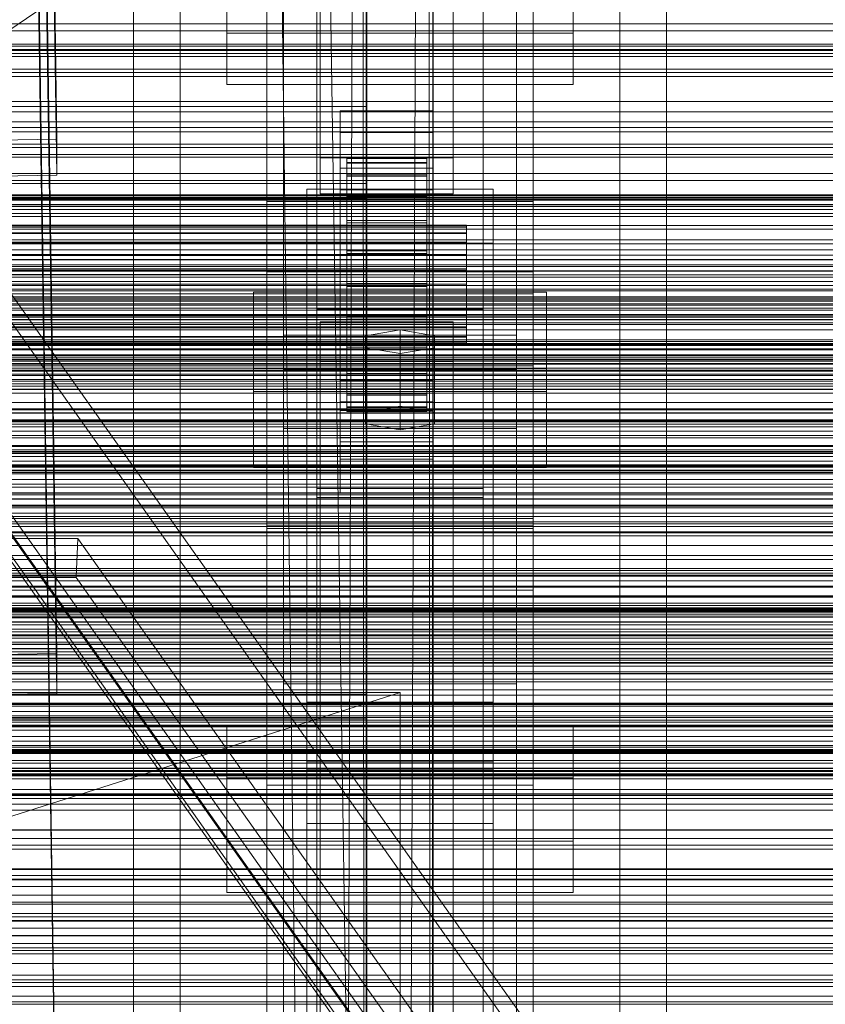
# Model space of a CAD drawing. Header units: millimetres. Extents: x -2233 to 61924, y -68080 to 6847.
# Tile 230 of 256: x 373 to 494, y -33797 to -33649. Entities that reach past the tile are written whole.
import ezdxf

# ---------------------------------------------------------------- set-up
doc = ezdxf.new("R2010")
doc.units = ezdxf.units.MM
for name, color, linetype, lineweight in [('COTAS_O', 1, 'Continuous', 0), ('COTAS_P', 1, 'Continuous', 0), ('frontal_briquetadora', 7, 'Continuous', 0), ('frontal_C01', 7, 'Continuous', 0), ('frontal_C02', 7, 'Continuous', 0), ('frontal_C03', 7, 'Continuous', 0), ('frontal_C10', 7, 'Continuous', 0), ('frontal_mezcladora', 7, 'Continuous', 0), ('frontal_secador', 7, 'Continuous', 0)]:
    doc.layers.add(name, color=color, linetype=linetype, lineweight=lineweight)
doc.dimstyles.new('R19_100', dxfattribs={"dimtxt": 250, "dimasz": 150, "dimexe": 150, "dimexo": 80, "dimgap": 100, "dimtad": 1, "dimtih": 1, "dimtoh": 1, "dimdsep": 46, "dimcen": 0.09, "dimadec": 0, "dimazin": 0, "dimtfac": 1, "dimtdec": 4, "dimtofl": 0, "dimtmove": 0, "dimatfit": 3, "dimfxl": 1, "dimtolj": 1, "dimtzin": 0, "dimarcsym": 0})

# ---------------------------------------------------------------- blocks, each defined once
blk = doc.blocks.new('DIM_R28_52')
at = {"layer": 'COTAS_O'}
for p, q in [((-1725, -33700), (-1575, -33655)), ((1725, -33700), (1575, -33655)), ((-1725, -34400), (-1725, -33700)), ((-1725, -33700), (1725, -33700)), ((-1725, -33700), (-1575, -33745)), ((1725, -33700), (1575, -33745)), ((1725, -34400), (1725, -33700))]:
    blk.add_line(p, q, dxfattribs=at)
blk.add_text('3450 O', height=250, dxfattribs=at).set_placement((0, -33600))
blk = doc.blocks.new('DIM_R28_53')
at = {"layer": 'COTAS_P'}
for p, q in [((-150, -32300), (550, -32300)), ((550, -32300), (505, -32450)), ((550, -34900), (550, -32300)), ((550, -32300), (595, -32450)), ((550, -34900), (505, -34750)), ((550, -34900), (595, -34750)), ((-150, -34900), (550, -34900))]:
    blk.add_line(p, q, dxfattribs=at)
blk.add_text('2600 P', height=250, rotation=90, dxfattribs=at).set_placement((450, -33600))

msp = doc.modelspace()

# ---------------------------------------------------------------- linework, layer by layer
at = {"layer": 'frontal_briquetadora'}
for p, q in [((210, -33750), (430, -33750)), ((430, -33750), (210, -33820)), ((430, -33820), (430, -33750)), ((430, -33750), (430, -33844.629)), ((430, -33750), (430, -33841.488)), ((430, -33750), (430, -33838.284)), ((430, -33750), (430, -33835.05)), ((430, -33750), (430, -33831.815)), ((430, -33750), (430, -33828.612)), ((430, -33750), (430, -33825.47)), ((430, -33750), (430, -33822.421)), ((430, -33750), (430, -33819.494)), ((430, -33750), (430, -33816.716)), ((430, -33750), (430, -33814.115)), ((430, -33750), (430, -33811.715)), ((430, -33750), (430, -33809.54)), ((430, -33750), (430, -33807.611)), ((430, -33750), (430, -33805.946)), ((430, -33750), (430, -33804.562)), ((430, -33750), (430, -33803.471)), ((430, -33750), (430, -33802.684)), ((430, -33750), (430, -33802.209)), ((430, -33750), (430, -33802.05))]:
    msp.add_line(p, q, dxfattribs=at)
at = {"layer": 'frontal_C01'}
for p, q in [((410, -33725.366), (410, -33401.827)), ((450, -33401.827), (450, -33725.366)), ((417.5, -34010.796), (417.5, -33407.996)), ((442.5, -33407.996), (442.5, -34010.796)), ((412.5, -33696.303), (412.5, -33417.042)), ((447.5, -33417.042), (447.5, -33696.303)), ((412.5, -33704.392), (412.5, -33425.131)), ((447.5, -33704.392), (447.5, -33425.131)), ((417.5, -34036.976), (417.5, -33434.177)), ((442.5, -34036.976), (442.5, -33434.177)), ((410, -33763.885), (410, -33440.346)), ((450, -33763.885), (450, -33440.346)), ((375.644, -33471.802), (378.512, -33666.912)), ((378.512, -33672.305), (375.644, -33477.194)), ((418, -33669.72), (418, -33530.86)), ((438, -33530.86), (438, -33669.72)), ((418, -33536.252), (418, -33675.112)), ((438, -33675.112), (438, -33536.252)), ((410, -33676.273), (410, -33584.604)), ((450, -33584.604), (450, -33676.273)), ((375.644, -33632.585), (378.512, -33827.696)), ((404, -33650.99), (404, -33633.735)), ((410, -33724.422), (410, -33632.752)), ((450, -33724.422), (450, -33632.752)), ((456, -33633.735), (456, -33650.99)), ((378.512, -33833.088), (375.644, -33637.978)), ((404, -33641.439), (404, -33658.694)), ((456, -33658.694), (456, -33641.439)), ((366.675, -33653.629), (378.143, -33645.893)), ((456, -33650.99), (404, -33650.99)), ((404, -33650.99), (404, -33658.694)), ((456, -33658.694), (456, -33650.99)), ((404, -33658.694), (456, -33658.694)), ((-425, -33661.983), (425, -33661.983)), ((425, -33661.983), (425, -33675.679)), ((425, -33661.983), (425, -33673.539)), ((421, -33665.868), (421, -33662.633)), ((421, -33662.633), (435, -33662.633)), ((421, -33703.077), (421, -33662.633)), ((435, -33662.633), (435, -33665.868)), ((435, -33662.633), (435, -33703.077)), ((435, -33665.868), (421, -33665.868)), ((421, -33665.868), (421, -33706.313)), ((435, -33706.313), (435, -33665.868)), ((378.512, -33666.912), (360.514, -33667.158)), ((378.512, -33672.305), (378.512, -33666.912)), ((438, -33669.72), (418, -33669.72)), ((418, -33669.72), (418, -33675.112)), ((422, -33679.787), (422, -33669.788)), ((422, -33669.788), (422, -33670.38)), ((422, -33669.788), (434, -33669.788)), ((422, -33670.49), (422, -33669.788)), ((422, -33680.068), (422, -33670.38)), ((422, -33670.38), (422, -33672.227)), ((422, -33670.38), (434, -33670.38)), ((422, -33680.12), (422, -33670.49)), ((422, -33670.49), (434, -33670.49)), ((422, -33672.439), (422, -33670.49)), ((434, -33670.38), (434, -33669.788)), ((434, -33669.788), (434, -33679.787)), ((434, -33669.788), (434, -33670.49)), ((434, -33672.227), (434, -33670.38)), ((434, -33670.38), (434, -33680.068)), ((434, -33670.49), (434, -33680.12)), ((434, -33670.49), (434, -33672.439)), ((438, -33675.112), (438, -33669.72)), ((360.514, -33672.55), (378.512, -33672.305)), ((421, -33674.496), (421, -33671.26)), ((421, -33671.26), (435, -33671.26)), ((421, -33711.705), (421, -33671.26)), ((422, -33680.942), (422, -33672.227)), ((422, -33672.227), (422, -33675.202)), ((422, -33672.227), (434, -33672.227)), ((422, -33681.043), (422, -33672.439)), ((422, -33672.439), (434, -33672.439)), ((422, -33675.503), (422, -33672.439)), ((434, -33675.202), (434, -33672.227)), ((434, -33672.227), (434, -33680.942)), ((434, -33672.439), (434, -33681.043)), ((434, -33672.439), (434, -33675.503)), ((435, -33671.26), (435, -33674.496)), ((435, -33671.26), (435, -33711.705)), ((425, -33673.539), (-425, -33673.539)), ((425, -33687.235), (425, -33673.539)), ((416, -33682.505), (416, -33674.417)), ((416, -33674.417), (444, -33674.417)), ((416, -33761.571), (416, -33674.417)), ((418, -33675.112), (438, -33675.112)), ((435, -33674.496), (421, -33674.496)), ((421, -33674.496), (421, -33714.94)), ((422, -33682.352), (422, -33675.202)), ((422, -33675.202), (422, -33679.103)), ((422, -33675.202), (434, -33675.202)), ((422, -33682.494), (422, -33675.503)), ((422, -33675.503), (434, -33675.503)), ((422, -33679.471), (422, -33675.503)), ((434, -33679.103), (434, -33675.202)), ((434, -33675.202), (434, -33682.352)), ((434, -33675.503), (434, -33682.494)), ((434, -33675.503), (434, -33679.471)), ((435, -33714.94), (435, -33674.496)), ((444, -33674.417), (444, -33682.505)), ((444, -33674.417), (444, -33761.571)), ((425, -33675.679), (-425, -33675.679)), ((450, -33676.273), (410, -33676.273)), ((410, -33676.273), (410, -33724.422)), ((410, -33999.812), (410, -33676.273)), ((425, -33687.235), (425, -33675.679)), ((450, -33724.422), (450, -33676.273)), ((450, -33676.273), (450, -33999.812)), ((-440, -33679.787), (440, -33679.787)), ((422, -33684.2), (422, -33679.103)), ((422, -33679.103), (422, -33683.664)), ((422, -33679.103), (434, -33679.103)), ((422, -33684.374), (422, -33679.471)), ((422, -33679.471), (434, -33679.471)), ((422, -33684.075), (422, -33679.471)), ((422, -33680.068), (422, -33679.787)), ((434, -33679.787), (422, -33679.787)), ((422, -33679.787), (422, -33680.12)), ((434, -33683.664), (434, -33679.103)), ((434, -33679.103), (434, -33684.2)), ((434, -33679.471), (434, -33684.374)), ((434, -33679.471), (434, -33684.075)), ((434, -33679.787), (434, -33680.068)), ((434, -33680.12), (434, -33679.787)), ((440, -33680.068), (440, -33679.787)), ((440, -33679.787), (440, -33680.12)), ((-440, -33680.068), (440, -33680.068)), ((-440, -33680.12), (440, -33680.12)), ((-440, -33680.942), (440, -33680.942)), ((-440, -33681.043), (440, -33681.043)), ((422, -33680.942), (422, -33680.068)), ((434, -33680.068), (422, -33680.068)), ((434, -33680.12), (422, -33680.12)), ((422, -33680.12), (422, -33681.043)), ((422, -33682.352), (422, -33680.942)), ((434, -33680.942), (422, -33680.942)), ((434, -33681.043), (422, -33681.043)), ((422, -33681.043), (422, -33682.494)), ((434, -33680.068), (434, -33680.942)), ((434, -33681.043), (434, -33680.12)), ((434, -33680.942), (434, -33682.352)), ((434, -33682.494), (434, -33681.043)), ((440, -33680.942), (440, -33680.068)), ((440, -33680.12), (440, -33681.043)), ((440, -33682.352), (440, -33680.942)), ((440, -33681.043), (440, -33682.494)), ((-440, -33682.352), (440, -33682.352)), ((-440, -33682.494), (440, -33682.494)), ((444, -33682.505), (416, -33682.505)), ((416, -33682.505), (416, -33769.66)), ((422, -33684.2), (422, -33682.352)), ((434, -33682.352), (422, -33682.352)), ((434, -33682.494), (422, -33682.494)), ((422, -33682.494), (422, -33684.374)), ((434, -33682.352), (434, -33684.2)), ((434, -33684.374), (434, -33682.494)), ((440, -33684.2), (440, -33682.352)), ((440, -33682.494), (440, -33684.374)), ((444, -33769.66), (444, -33682.505)), ((-440, -33684.2), (440, -33684.2)), ((-440, -33684.374), (440, -33684.374)), ((422, -33683.664), (422, -33686.36)), ((434, -33683.664), (422, -33683.664)), ((422, -33683.664), (422, -33688.574)), ((422, -33686.555), (422, -33684.075)), ((422, -33684.075), (434, -33684.075)), ((422, -33688.999), (422, -33684.075)), ((422, -33686.36), (422, -33684.2)), ((434, -33684.2), (422, -33684.2)), ((434, -33684.374), (422, -33684.374)), ((422, -33684.374), (422, -33686.555)), ((434, -33686.36), (434, -33683.664)), ((434, -33688.574), (434, -33683.664)), ((434, -33684.075), (434, -33686.555)), ((434, -33684.075), (434, -33688.999)), ((434, -33684.2), (434, -33686.36)), ((434, -33686.555), (434, -33684.374)), ((440, -33686.36), (440, -33684.2)), ((440, -33684.374), (440, -33686.555)), ((440, -33686.36), (-440, -33686.36)), ((-440, -33686.555), (440, -33686.555)), ((-425, -33687.235), (425, -33687.235)), ((422, -33686.36), (434, -33686.36)), ((422, -33688.686), (422, -33686.36)), ((434, -33686.555), (422, -33686.555)), ((422, -33686.555), (422, -33688.887)), ((434, -33686.36), (434, -33688.686)), ((434, -33688.887), (434, -33686.555)), ((440, -33688.686), (440, -33686.36)), ((440, -33686.555), (440, -33688.887)), ((-440, -33688.686), (440, -33688.686)), ((422, -33688.686), (422, -33688.574)), ((422, -33688.574), (422, -33693.498)), ((422, -33688.574), (434, -33688.574)), ((422, -33691.018), (422, -33688.686)), ((434, -33688.686), (422, -33688.686)), ((434, -33693.498), (434, -33688.574)), ((434, -33688.574), (434, -33688.686)), ((434, -33688.686), (434, -33691.018)), ((440, -33691.018), (440, -33688.686)), ((-450, -33690.14), (450, -33690.14)), ((-440, -33688.887), (440, -33688.887)), ((422, -33688.887), (422, -33688.999)), ((434, -33688.887), (422, -33688.887)), ((422, -33688.887), (422, -33691.213)), ((422, -33688.999), (434, -33688.999)), ((422, -33693.909), (422, -33688.999)), ((434, -33688.999), (434, -33688.887)), ((434, -33691.213), (434, -33688.887)), ((434, -33688.999), (434, -33693.909)), ((440, -33688.887), (440, -33691.213)), ((450, -33690.14), (450, -33700.925)), ((450, -33690.14), (450, -33723.844)), ((-440, -33691.018), (440, -33691.018)), ((-440, -33691.213), (440, -33691.213)), ((422, -33693.199), (422, -33691.018)), ((422, -33691.018), (422, -33693.498)), ((434, -33691.018), (422, -33691.018)), ((422, -33691.213), (422, -33693.909)), ((434, -33691.213), (422, -33691.213)), ((422, -33691.213), (422, -33693.374)), ((434, -33693.498), (434, -33691.018)), ((434, -33691.018), (434, -33693.199)), ((434, -33693.909), (434, -33691.213)), ((434, -33693.374), (434, -33691.213)), ((440, -33693.199), (440, -33691.018)), ((440, -33691.213), (440, -33693.374)), ((-440, -33693.199), (440, -33693.199)), ((422, -33695.079), (422, -33693.199)), ((422, -33693.199), (422, -33698.102)), ((434, -33693.199), (422, -33693.199)), ((434, -33698.102), (434, -33693.199)), ((434, -33693.199), (434, -33695.079)), ((440, -33695.079), (440, -33693.199)), ((-440, -33693.374), (440, -33693.374)), ((422, -33693.374), (422, -33698.47)), ((434, -33693.374), (422, -33693.374)), ((422, -33693.374), (422, -33695.221)), ((422, -33693.498), (422, -33698.102)), ((422, -33693.498), (434, -33693.498)), ((422, -33693.909), (434, -33693.909)), ((422, -33698.47), (422, -33693.909)), ((434, -33698.47), (434, -33693.374)), ((434, -33695.221), (434, -33693.374)), ((434, -33698.102), (434, -33693.498)), ((434, -33693.909), (434, -33698.47)), ((440, -33693.374), (440, -33695.221)), ((-440, -33695.079), (440, -33695.079)), ((-440, -33695.221), (440, -33695.221)), ((422, -33696.53), (422, -33695.079)), ((422, -33695.079), (422, -33702.07)), ((434, -33695.079), (422, -33695.079)), ((422, -33695.221), (422, -33702.371)), ((434, -33695.221), (422, -33695.221)), ((422, -33695.221), (422, -33696.631)), ((434, -33702.07), (434, -33695.079)), ((434, -33695.079), (434, -33696.53)), ((434, -33702.371), (434, -33695.221)), ((434, -33696.631), (434, -33695.221)), ((440, -33696.53), (440, -33695.079)), ((440, -33695.221), (440, -33696.631)), ((-440, -33696.53), (440, -33696.53)), ((-440, -33696.631), (440, -33696.631)), ((-440, -33697.453), (440, -33697.453)), ((-440, -33697.505), (440, -33697.505)), ((447.5, -33696.303), (412.5, -33696.303)), ((412.5, -33696.303), (412.5, -33704.392)), ((422, -33697.453), (422, -33696.53)), ((422, -33696.53), (422, -33705.134)), ((434, -33696.53), (422, -33696.53)), ((422, -33696.631), (422, -33705.346)), ((434, -33696.631), (422, -33696.631)), ((422, -33696.631), (422, -33697.505)), ((422, -33697.786), (422, -33697.453)), ((422, -33697.453), (422, -33707.083)), ((434, -33697.453), (422, -33697.453)), ((422, -33697.505), (422, -33707.193)), ((434, -33697.505), (422, -33697.505)), ((422, -33697.505), (422, -33697.786)), ((434, -33705.134), (434, -33696.53)), ((434, -33696.53), (434, -33697.453)), ((434, -33705.346), (434, -33696.631)), ((434, -33697.505), (434, -33696.631)), ((434, -33707.083), (434, -33697.453)), ((434, -33697.453), (434, -33697.786)), ((434, -33707.193), (434, -33697.505)), ((434, -33697.786), (434, -33697.505)), ((440, -33697.453), (440, -33696.53)), ((440, -33696.631), (440, -33697.505)), ((440, -33697.786), (440, -33697.453)), ((440, -33697.505), (440, -33697.786)), ((447.5, -33704.392), (447.5, -33696.303)), ((-440, -33697.786), (440, -33697.786)), ((422, -33697.786), (422, -33707.785)), ((434, -33697.786), (422, -33697.786)), ((422, -33698.102), (422, -33702.07)), ((422, -33698.102), (434, -33698.102)), ((422, -33698.47), (434, -33698.47)), ((422, -33702.371), (422, -33698.47)), ((434, -33707.785), (434, -33697.786)), ((434, -33702.07), (434, -33698.102)), ((434, -33698.47), (434, -33702.371)), ((421, -33712.321), (421, -33699.919)), ((421, -33699.919), (435, -33699.919)), ((421, -33707.623), (421, -33699.919)), ((435, -33699.919), (435, -33712.321)), ((435, -33699.919), (435, -33707.623)), ((450, -33700.925), (-450, -33700.925)), ((422, -33702.07), (422, -33705.134)), ((422, -33702.07), (434, -33702.07)), ((434, -33705.134), (434, -33702.07)), ((450, -33734.629), (450, -33700.925)), ((435, -33703.077), (421, -33703.077)), ((421, -33703.077), (421, -33706.313)), ((422, -33702.371), (434, -33702.371)), ((422, -33705.346), (422, -33702.371)), ((434, -33702.371), (434, -33705.346)), ((435, -33706.313), (435, -33703.077)), ((412.5, -33704.392), (447.5, -33704.392)), ((421, -33706.313), (435, -33706.313)), ((422, -33705.134), (422, -33707.083)), ((422, -33705.134), (434, -33705.134)), ((422, -33705.346), (434, -33705.346)), ((422, -33707.193), (422, -33705.346)), ((434, -33707.083), (434, -33705.134)), ((434, -33705.346), (434, -33707.193)), ((435, -33707.623), (421, -33707.623)), ((421, -33707.623), (421, -33720.025)), ((422, -33707.083), (422, -33707.785)), ((422, -33707.083), (434, -33707.083)), ((422, -33707.193), (434, -33707.193)), ((422, -33707.785), (422, -33707.193)), ((422, -33707.785), (434, -33707.785)), ((434, -33707.785), (434, -33707.083)), ((434, -33707.193), (434, -33707.785)), ((435, -33720.025), (435, -33707.623)), ((435, -33711.705), (421, -33711.705)), ((421, -33711.705), (421, -33714.94)), ((435, -33712.321), (421, -33712.321)), ((421, -33712.321), (421, -33720.025)), ((435, -33714.94), (435, -33711.705)), ((435, -33720.025), (435, -33712.321)), ((421, -33714.94), (435, -33714.94)), ((421, -33720.025), (435, -33720.025)), ((450, -33723.844), (-450, -33723.844)), ((450, -33734.629), (450, -33723.844)), ((410, -33724.422), (450, -33724.422)), ((410, -34047.96), (410, -33724.422)), ((450, -33725.366), (410, -33725.366)), ((410, -33725.366), (410, -33763.885)), ((410, -34048.905), (410, -33725.366)), ((450, -34047.96), (450, -33724.422)), ((450, -33763.885), (450, -33725.366)), ((450, -33725.366), (450, -34048.905)), ((-450, -33734.629), (450, -33734.629)), ((412.5, -33748.67), (412.5, -33740.581)), ((412.5, -33740.581), (447.5, -33740.581)), ((412.5, -34019.842), (412.5, -33740.581)), ((447.5, -33740.581), (447.5, -33748.67)), ((447.5, -33740.581), (447.5, -34019.842)), ((447.5, -33748.67), (412.5, -33748.67)), ((412.5, -34027.93), (412.5, -33748.67)), ((447.5, -34027.93), (447.5, -33748.67)), ((404, -33772.317), (404, -33755.062)), ((404, -33755.062), (456, -33755.062)), ((404, -33762.766), (404, -33755.062)), ((456, -33755.062), (456, -33772.317)), ((456, -33755.062), (456, -33762.766)), ((444, -33761.571), (416, -33761.571)), ((416, -33761.571), (416, -33769.66)), ((444, -33769.66), (444, -33761.571)), ((456, -33762.766), (404, -33762.766)), ((404, -33762.766), (404, -33780.021)), ((410, -33763.885), (450, -33763.885)), ((410, -34087.423), (410, -33763.885)), ((450, -34087.423), (450, -33763.885)), ((456, -33780.021), (456, -33762.766)), ((416, -33769.66), (444, -33769.66)), ((456, -33772.317), (404, -33772.317)), ((404, -33772.317), (404, -33780.021)), ((456, -33780.021), (456, -33772.317)), ((404, -33780.021), (456, -33780.021))]:
    msp.add_line(p, q, dxfattribs=at)
at = {"layer": 'frontal_C02'}
for p, q in [((410, -33686.788), (410, -33329.126)), ((450, -33329.126), (450, -33686.788)), ((410, -33724.97), (410, -33367.308)), ((450, -33724.97), (450, -33367.308)), ((410, -33863.38), (410, -33505.718)), ((450, -33505.718), (450, -33863.38)), ((417.5, -33691.038), (417.5, -33514.74)), ((442.5, -33514.74), (442.5, -33691.038)), ((390, -35975), (390, -33530.372)), ((397, -35975), (397, -33530.372)), ((463, -35975), (463, -33530.372)), ((470, -35975), (470, -33530.372)), ((417.5, -33720.72), (417.5, -33544.423)), ((442.5, -33720.72), (442.5, -33544.423)), ((375.644, -33550.738), (378.512, -33744.143)), ((410, -33911.107), (410, -33553.445)), ((450, -33911.107), (450, -33553.445)), ((378.512, -33750.105), (375.644, -33556.7)), ((450, -33686.788), (410, -33686.788)), ((410, -33686.788), (410, -33724.97)), ((410, -34044.45), (410, -33686.788)), ((450, -33724.97), (450, -33686.788)), ((450, -33686.788), (450, -34044.45)), ((408, -33704.759), (408, -33689.856)), ((408, -33689.856), (452, -33689.856)), ((408, -33701.311), (408, -33689.856)), ((452, -33689.856), (452, -33704.759)), ((452, -33689.856), (452, -33701.311)), ((417.5, -33720.72), (417.5, -33691.038)), ((417.5, -33691.038), (442.5, -33691.038)), ((442.5, -33691.038), (442.5, -33720.72)), ((442.5, -33692.436), (417.5, -33692.436)), ((417.5, -33692.436), (417.5, -33719.322)), ((417.5, -34231.462), (417.5, -33692.436)), ((442.5, -33719.322), (442.5, -33692.436)), ((442.5, -33692.436), (442.5, -34231.462)), ((418, -33700.288), (418, -33694.327)), ((418, -33694.327), (438, -33694.327)), ((418, -33835.166), (418, -33694.327)), ((438, -33694.327), (438, -33700.288)), ((438, -33694.327), (438, -33835.166)), ((430, -33695.519), (424.804, -33696.413)), ((435.196, -33696.413), (430, -33695.519)), ((430, -33706.974), (430, -33695.519)), ((424.804, -33696.413), (424.804, -33698.202)), ((424.804, -33707.868), (424.804, -33696.413)), ((435.196, -33698.202), (435.196, -33696.413)), ((435.196, -33707.868), (435.196, -33696.413)), ((424.804, -33698.202), (430, -33699.096)), ((424.804, -33709.656), (424.804, -33698.202)), ((430, -33699.096), (435.196, -33698.202)), ((430, -33699.096), (430, -33710.551)), ((435.196, -33709.656), (435.196, -33698.202)), ((438, -33700.288), (418, -33700.288)), ((418, -33700.288), (418, -33841.127)), ((438, -33841.127), (438, -33700.288)), ((452, -33701.311), (408, -33701.311)), ((408, -33701.311), (408, -33716.214)), ((412.5, -33710.35), (412.5, -33701.408)), ((412.5, -33701.408), (447.5, -33701.408)), ((412.5, -33882.773), (412.5, -33701.408)), ((447.5, -33701.408), (447.5, -33710.35)), ((447.5, -33701.408), (447.5, -33882.773)), ((452, -33716.214), (452, -33701.311)), ((452, -33704.759), (408, -33704.759)), ((408, -33704.759), (408, -33716.214)), ((452, -33716.214), (452, -33704.759)), ((424.804, -33707.868), (430, -33706.974)), ((424.804, -33709.656), (424.804, -33707.868)), ((430, -33706.974), (435.196, -33707.868)), ((435.196, -33707.868), (435.196, -33709.656)), ((447.5, -33710.35), (412.5, -33710.35)), ((412.5, -33891.714), (412.5, -33710.35)), ((430, -33710.551), (424.804, -33709.656)), ((435.196, -33709.656), (430, -33710.551)), ((447.5, -33891.714), (447.5, -33710.35)), ((408, -33716.214), (452, -33716.214)), ((417.5, -33719.322), (442.5, -33719.322)), ((417.5, -34258.348), (417.5, -33719.322)), ((442.5, -34258.348), (442.5, -33719.322)), ((442.5, -33720.72), (417.5, -33720.72)), ((410, -33724.97), (450, -33724.97)), ((410, -34082.632), (410, -33724.97)), ((450, -34082.632), (450, -33724.97)), ((-425, -33738.79), (425, -33738.79)), ((425, -33738.79), (425, -33753.931)), ((425, -33738.79), (425, -33750.245)), ((378.512, -33744.143), (360.514, -33744.387)), ((378.512, -33750.105), (378.512, -33744.143)), ((425, -33750.245), (-425, -33750.245)), ((360.514, -33750.348), (378.512, -33750.105)), ((425, -33765.386), (425, -33750.245)), ((416, -33760.377), (416, -33751.435)), ((416, -33751.435), (444, -33751.435)), ((416, -33840.401), (416, -33751.435)), ((444, -33751.435), (444, -33760.377)), ((444, -33751.435), (444, -33840.401)), ((425, -33753.931), (-425, -33753.931)), ((425, -33765.386), (425, -33753.931)), ((444, -33760.377), (416, -33760.377)), ((416, -33760.377), (416, -33849.343)), ((444, -33849.343), (444, -33760.377)), ((-425, -33765.386), (425, -33765.386))]:
    msp.add_line(p, q, dxfattribs=at)
at = {"layer": 'frontal_C03'}
for p, q in [((1250, -33649.573), (-1250, -33649.573)), ((1250, -33650.63), (-1250, -33650.63)), ((-1250, -33652.647), (1250, -33652.647)), ((1250, -33652.938), (-1250, -33652.938)), ((-1250, -33653.444), (1250, -33653.444)), ((1250, -33653.591), (-1250, -33653.591)), ((-1250, -33654.029), (1250, -33654.029)), ((1250, -33654.473), (-1250, -33654.473)), ((-1500, -33656.859), (1500, -33656.859)), ((-1250, -33656.367), (1250, -33656.367)), ((-1250, -33657.496), (1250, -33657.496)), ((-1250, -33661.215), (1250, -33661.215)), ((-1250, -33662.812), (1250, -33662.812)), ((1250, -33664.279), (-1250, -33664.279)), ((1250, -33665.16), (-1250, -33665.16)), ((1250, -33665.814), (-1250, -33665.814)), ((-1250, -33667.659), (1250, -33667.659)), ((1250, -33668.121), (-1250, -33668.121)), ((-1250, -33669.178), (1250, -33669.178)), ((-1250, -33669.615), (1250, -33669.615)), ((1250, -33672.031), (-1250, -33672.031)), ((1250, -33673.088), (-1250, -33673.088)), ((-1250, -33675.259), (1250, -33675.259)), ((1250, -33675.395), (-1250, -33675.395)), ((-1268, -33675.632), (1268, -33675.632)), ((-1268, -33675.857), (1268, -33675.857)), ((-1268, -33676.021), (1268, -33676.021)), ((-1268, -33676.679), (1268, -33676.679)), ((-1268, -33676.996), (1268, -33676.996)), ((1250, -33676.049), (-1250, -33676.049)), ((1250, -33676.93), (-1250, -33676.93)), ((-1268, -33678.042), (1268, -33678.042)), ((1250, -33677.44), (-1250, -33677.44)), ((-1268, -33678.491), (1268, -33678.491)), ((-1268, -33679.855), (1268, -33679.855)), ((-1268, -33680.405), (1268, -33680.405)), ((-1268, -33681.992), (1268, -33681.992)), ((1268, -33682.606), (-1268, -33682.606)), ((-1268, -33684.309), (1268, -33684.309)), ((-1250, -33683.498), (1250, -33683.498)), ((-1268, -33684.944), (1268, -33684.944)), ((-1250, -33685.756), (1250, -33685.756)), ((-1268, -33686.648), (1268, -33686.648)), ((-1268, -33687.261), (1268, -33687.261)), ((1250, -33686.737), (-1250, -33686.737)), ((1250, -33687.618), (-1250, -33687.618)), ((1250, -33688.271), (-1250, -33688.271)), ((-1268, -33688.849), (1268, -33688.849)), ((-1268, -33689.399), (1268, -33689.399)), ((-1268, -33690.762), (1268, -33690.762)), ((-1268, -33691.211), (1268, -33691.211)), ((1250, -33690.579), (-1250, -33690.579)), ((-1250, -33691.636), (1250, -33691.636)), ((-1268, -33692.257), (1268, -33692.257)), ((-1268, -33692.575), (1268, -33692.575)), ((-1268, -33693.233), (1268, -33693.233)), ((-1250, -33691.813), (1250, -33691.813)), ((-1268, -33693.397), (1268, -33693.397)), ((-1268, -33693.621), (1268, -33693.621)), ((-1250, -33693.994), (1250, -33693.994)), ((1250, -33694.488), (-1250, -33694.488)), ((1250, -33695.546), (-1250, -33695.546)), ((1250, -33697.853), (-1250, -33697.853)), ((1250, -33698.506), (-1250, -33698.506)), ((1250, -33699.388), (-1250, -33699.388)), ((-1250, -33699.639), (1250, -33699.639)), ((-1250, -33701.595), (1250, -33701.595)), ((-1250, -33706.442), (1250, -33706.442)), ((-1250, -33708.038), (1250, -33708.038)), ((1250, -33709.194), (-1250, -33709.194)), ((1250, -33710.076), (-1250, -33710.076)), ((1250, -33710.729), (-1250, -33710.729)), ((-1250, -33711.758), (1250, -33711.758)), ((-1250, -33712.887), (1250, -33712.887)), ((1250, -33713.036), (-1250, -33713.036)), ((-1250, -33714.094), (1250, -33714.094)), ((-1250, -33715.225), (1250, -33715.225)), ((-1250, -33715.809), (1250, -33715.809)), ((-1250, -33716.607), (1250, -33716.607)), ((1250, -33716.946), (-1250, -33716.946)), ((1250, -33718.003), (-1250, -33718.003)), ((1250, -33720.311), (-1250, -33720.311)), ((1250, -33720.964), (-1250, -33720.964)), ((1250, -33721.845), (-1250, -33721.845)), ((1250, -33731.652), (-1250, -33731.652)), ((1250, -33732.533), (-1250, -33732.533)), ((1250, -33733.187), (-1250, -33733.187)), ((-1500, -33735.441), (1500, -33735.441)), ((1250, -33735.494), (-1250, -33735.494)), ((1530, -33737.417), (-1530, -33737.417)), ((-1250, -33736.551), (1250, -33736.551)), ((1250, -33739.403), (-1250, -33739.403)), ((1250, -33740.461), (-1250, -33740.461)), ((1530, -33742.417), (-1530, -33742.417)), ((1250, -33742.768), (-1250, -33742.768)), ((1250, -33743.422), (-1250, -33743.422)), ((1250, -33744.303), (-1250, -33744.303)), ((1500, -33746.85), (-1500, -33746.85)), ((1500, -33747.135), (-1500, -33747.135)), ((1250, -33754.109), (-1250, -33754.109)), ((1250, -33754.991), (-1250, -33754.991)), ((1250, -33755.644), (-1250, -33755.644)), ((1250, -33757.952), (-1250, -33757.952)), ((-1500, -33758.543), (1500, -33758.543)), ((-1250, -33759.009), (1250, -33759.009)), ((1250, -33761.861), (-1250, -33761.861)), ((1250, -33762.918), (-1250, -33762.918)), ((1250, -33765.226), (-1250, -33765.226)), ((1250, -33765.879), (-1250, -33765.879)), ((1250, -33766.761), (-1250, -33766.761)), ((1250, -33776.567), (-1250, -33776.567)), ((1250, -33777.448), (-1250, -33777.448)), ((1250, -33778.102), (-1250, -33778.102)), ((1250, -33780.409), (-1250, -33780.409)), ((-1250, -33781.467), (1250, -33781.467)), ((1250, -33784.319), (-1250, -33784.319)), ((1250, -33785.376), (-1250, -33785.376)), ((1250, -33787.683), (-1250, -33787.683)), ((1250, -33788.337), (-1250, -33788.337)), ((1250, -33789.218), (-1250, -33789.218)), ((1530, -33792.417), (-1530, -33792.417)), ((-1250, -33796.431), (1250, -33796.431))]:
    msp.add_line(p, q, dxfattribs=at)
at = {"layer": 'frontal_C10'}
for p, q in [((359.992, -33677.868), (1790.776, -35700.701)), ((1793.736, -35700.701), (362.951, -33677.868)), ((647.668, -33697.03), (351.75, -33697.03)), ((648.807, -33697.252), (352.889, -33697.252)), ((646.534, -33697.714), (350.616, -33697.714)), ((649.932, -33698.376), (354.013, -33698.376)), ((354.013, -33698.376), (1804.013, -35748.376)), ((658.086, -33700.026), (342.44, -33700.026)), ((645.424, -33699.293), (349.506, -33699.293)), ((351.766, -33700.028), (647.684, -33700.028)), ((352.841, -33700.237), (648.759, -33700.237)), ((656.478, -33700.674), (340.832, -33700.674)), ((659.684, -33701.298), (344.038, -33701.298)), ((644.358, -33701.74), (348.439, -33701.74)), ((350.696, -33700.674), (646.614, -33700.674)), ((1803.902, -35751.298), (353.902, -33701.298)), ((353.902, -33701.298), (649.82, -33701.298)), ((654.922, -33703.217), (339.276, -33703.217)), ((349.649, -33702.163), (645.567, -33702.163)), ((661.21, -33704.442), (345.564, -33704.442)), ((643.353, -33705.012), (347.435, -33705.012)), ((348.643, -33704.471), (644.561, -33704.471)), ((653.477, -33707.558), (337.831, -33707.558)), ((347.695, -33707.558), (643.613, -33707.558)), ((642.427, -33709.054), (346.509, -33709.054)), ((662.606, -33709.337), (346.96, -33709.337)), ((346.822, -33711.372), (642.74, -33711.372)), ((1789.474, -35734.793), (358.689, -33711.96)), ((361.649, -33711.96), (1792.433, -35734.793)), ((652.2, -33713.531), (336.554, -33713.531)), ((641.595, -33713.797), (345.677, -33713.797)), ((346.038, -33715.846), (641.956, -33715.846)), ((663.819, -33715.795), (348.172, -33715.795)), ((661.029, -33717.146), (365.111, -33717.146)), ((365.111, -33717.146), (1792.693, -35735.451)), ((640.873, -33719.159), (344.955, -33719.159)), ((651.138, -33720.905), (335.492, -33720.905)), ((345.356, -33720.905), (641.274, -33720.905)), ((1792.581, -35738.373), (364.999, -33720.068)), ((364.999, -33720.068), (660.918, -33720.068)), ((664.8, -33723.567), (349.154, -33723.567)), ((640.272, -33725.049), (344.354, -33725.049)), ((381.64, -33726.859), (299.769, -33726.859)), ((344.789, -33726.461), (640.707, -33726.461)), ((381.417, -33732.704), (381.64, -33726.859)), ((1799.614, -35731.581), (381.64, -33726.859)), ((650.333, -33729.397), (334.687, -33729.397)), ((639.802, -33731.366), (343.884, -33731.366)), ((299.546, -33732.704), (381.417, -33732.704)), ((344.346, -33732.42), (640.264, -33732.42)), ((665.514, -33732.355), (349.868, -33732.355)), ((381.417, -33732.704), (1799.391, -35737.425)), ((751.596, -33737.506), (248.535, -33737.506)), ((750.805, -33738.304), (247.744, -33738.304)), ((751.194, -33737.668), (248.133, -33737.668)), ((751.996, -33737.825), (248.935, -33737.825)), ((752.377, -33738.611), (249.316, -33738.611)), ((334.17, -33738.68), (649.816, -33738.68)), ((639.472, -33738.001), (343.554, -33738.001)), ((344.034, -33738.68), (639.953, -33738.68)), ((750.444, -33739.39), (247.383, -33739.39)), ((752.726, -33739.834), (249.665, -33739.834)), ((750.125, -33740.883), (247.064, -33740.883)), ((753.029, -33741.449), (249.968, -33741.449)), ((665.932, -33741.821), (350.286, -33741.821)), ((749.859, -33742.726), (246.798, -33742.726)), ((753.275, -33743.392), (250.214, -33743.392)), ((749.658, -33744.849), (246.597, -33744.849)), ((639.287, -33744.842), (343.369, -33744.842)), ((753.453, -33745.589), (250.392, -33745.589)), ((343.86, -33745.134), (639.778, -33745.134)), ((246.468, -33747.17), (749.529, -33747.17)), ((753.558, -33747.955), (250.497, -33747.955)), ((649.607, -33748.399), (333.961, -33748.399)), ((749.477, -33749.6), (246.416, -33749.6)), ((753.584, -33750.4), (250.523, -33750.4)), ((749.503, -33752.045), (246.442, -33752.045)), ((639.251, -33751.771), (343.333, -33751.771)), ((343.826, -33751.671), (639.744, -33751.671)), ((666.039, -33751.601), (350.393, -33751.601)), ((753.532, -33752.83), (250.471, -33752.83)), ((749.608, -33754.411), (246.547, -33754.411)), ((753.403, -33755.151), (250.342, -33755.151)), ((749.786, -33756.608), (246.725, -33756.608)), ((753.202, -33757.274), (250.141, -33757.274)), ((649.714, -33758.179), (334.068, -33758.179)), ((343.932, -33758.179), (639.85, -33758.179)), ((750.032, -33758.551), (246.971, -33758.551)), ((752.936, -33759.117), (249.875, -33759.117)), ((639.363, -33758.67), (343.445, -33758.67)), ((750.335, -33760.166), (247.274, -33760.166)), ((752.617, -33760.61), (249.556, -33760.61)), ((750.684, -33761.389), (247.623, -33761.389)), ((751.065, -33762.175), (248.004, -33762.175)), ((751.465, -33762.494), (248.404, -33762.494)), ((751.867, -33762.332), (248.806, -33762.332)), ((752.256, -33761.696), (249.195, -33761.696)), ((665.83, -33761.32), (350.184, -33761.32)), ((639.623, -33765.421), (343.705, -33765.421)), ((344.177, -33764.548), (640.095, -33764.548)), ((650.132, -33767.645), (334.486, -33767.645)), ((344.556, -33770.667), (640.474, -33770.667)), ((665.313, -33770.603), (349.667, -33770.603)), ((640.025, -33771.907), (344.107, -33771.907)), ((650.846, -33776.433), (335.2, -33776.433)), ((345.064, -33776.433), (640.982, -33776.433)), ((640.563, -33778.019), (344.645, -33778.019)), ((664.508, -33779.095), (348.862, -33779.095)), ((345.69, -33781.747), (641.609, -33781.747)), ((651.828, -33784.205), (336.181, -33784.205)), ((641.228, -33783.652), (345.309, -33783.652)), ((346.426, -33786.517), (642.344, -33786.517)), ((663.446, -33786.469), (347.8, -33786.469)), ((642.007, -33788.708), (346.089, -33788.708)), ((653.04, -33790.663), (337.394, -33790.663)), ((347.258, -33790.663), (643.176, -33790.663)), ((662.169, -33792.442), (346.523, -33792.442)), ((642.889, -33793.103), (346.971, -33793.103)), ((348.171, -33794.113), (644.089, -33794.113)), ((654.436, -33795.558), (338.79, -33795.558)), ((643.857, -33796.759), (347.939, -33796.759)), ((660.724, -33796.783), (345.078, -33796.783))]:
    msp.add_line(p, q, dxfattribs=at)
at = {"layer": 'frontal_mezcladora'}
for p, q in [((-650, -33700), (650, -33700)), ((-650, -33730), (650, -33730)), ((-625, -33730), (625, -33730))]:
    msp.add_line(p, q, dxfattribs=at)
at = {"layer": 'frontal_secador'}
for p, q in [((429.5, -34299.5), (413, -33215)), ((420.5, -34290.5), (407, -33225)), ((429.5, -34299.5), (434.12, -33229.08)), ((434.78, -34287.18), (434.12, -33229.08)), ((420.5, -34290.5), (424.28, -33236.52)), ((424.82, -34280.42), (424.28, -33236.52)), ((434.78, -34287.18), (435, -33237)), ((435, -33237), (435, -34283)), ((424.82, -34280.42), (425, -33243)), ((425, -33243), (425, -34277)), ((-1250, -33676), (1250, -33676)), ((-1250, -33682), (1250, -33682)), ((-1250, -33685), (1250, -33685)), ((1250, -33686), (-1250, -33686)), ((-1250, -33686.659), (1250, -33686.659)), ((1250, -33689.659), (-1250, -33689.659)), ((-1250, -33691), (1250, -33691)), ((1250, -33694), (-1250, -33694)), ((-1250, -33694.728), (1250, -33694.728)), ((-1250, -33697.588), (1250, -33697.588)), ((1250, -33697.611), (-1250, -33697.611)), ((1250, -33697.728), (-1250, -33697.728)), ((-1250, -33699.387), (1250, -33699.387)), ((1250, -33699.918), (-1250, -33699.918)), ((-1250, -33700), (1250, -33700)), ((1250, -33700.588), (-1250, -33700.588)), ((1250, -33702.387), (-1250, -33702.387)), ((1250, -33703), (-1250, -33703)), ((-1250, -33703.65), (1250, -33703.65)), ((1250, -33704), (-1250, -33704)), ((1250, -33707.382), (-1250, -33707.382)), ((-1250, -33708), (1250, -33708)), ((1250, -33709.689), (-1250, -33709.689)), ((1250, -33714), (-1250, -33714)), ((1250, -33714.545), (-1250, -33714.545)), ((1250, -33716), (-1250, -33716)), ((1250, -33716.144), (-1250, -33716.144)), ((1250, -33716.709), (-1250, -33716.709)), ((1250, -33718.686), (-1250, -33718.686)), ((1250, -33720), (-1250, -33720)), ((1320, -33722), (-1320, -33722)), ((1320, -33722.273), (-1320, -33722.273)), ((1250, -33722), (-1250, -33722)), ((1320, -33723.072), (-1320, -33723.072)), ((1320, -33724.343), (-1320, -33724.343)), ((1250, -33724.651), (-1250, -33724.651)), ((1320, -33726), (-1320, -33726)), ((1250, -33725.859), (-1250, -33725.859)), ((-1250, -33726), (1250, -33726)), ((1320, -33727.929), (-1320, -33727.929)), ((-1320, -33730), (1320, -33730)), ((-1250, -33730), (1250, -33730)), ((1320, -33732.071), (-1320, -33732.071)), ((1320, -33734), (-1320, -33734)), ((1250, -33734.141), (-1250, -33734.141)), ((1320, -33735.657), (-1320, -33735.657)), ((1320, -33736.928), (-1320, -33736.928)), ((1250, -33737.285), (-1250, -33737.285)), ((1320, -33737.727), (-1320, -33737.727)), ((1320, -33738), (-1320, -33738)), ((1250, -33738), (-1250, -33738)), ((1250, -33741.314), (-1250, -33741.314)), ((1250, -33743.856), (-1250, -33743.856)), ((1250, -33745.455), (-1250, -33745.455)), ((1250, -33746), (-1250, -33746)), ((1360, -33753.5), (-1360, -33753.5)), ((1250, -33753.75), (-1250, -33753.75)), ((1360, -33754.863), (-1360, -33754.863)), ((1360, -33758.859), (-1360, -33758.859)), ((1360, -33765.216), (-1360, -33765.216)), ((1250, -33772.924), (-1250, -33772.924)), ((1360, -33773.5), (-1360, -33773.5)), ((1360, -33783.147), (-1360, -33783.147)), ((-1360, -33793.5), (1360, -33793.5)), ((-1250, -33793.5), (1250, -33793.5))]:
    msp.add_line(p, q, dxfattribs=at)

# ---------------------------------------------------------------- dimensions: what is measured, and where the dimension line sits
at = {"layer": 'COTAS_O'}
dim = msp.add_aligned_dim(p1=(-1725, -34400), p2=(1725, -34400), distance=700, text='<> O', dimstyle='R19_100', dxfattribs=at)
dim.commit()
dim.dimension.update_dxf_attribs({"geometry": 'DIM_R28_52', "text_midpoint": (0, -33700)})
at = {"layer": 'COTAS_P'}
dim = msp.add_aligned_dim(p1=(-150, -34900), p2=(-150, -32300), distance=-700, text='<> P', dimstyle='R19_100', dxfattribs=at)
dim.commit()
dim.dimension.update_dxf_attribs({"geometry": 'DIM_R28_53', "text_midpoint": (550, -33600)})

doc.saveas('drawing.dxf')
